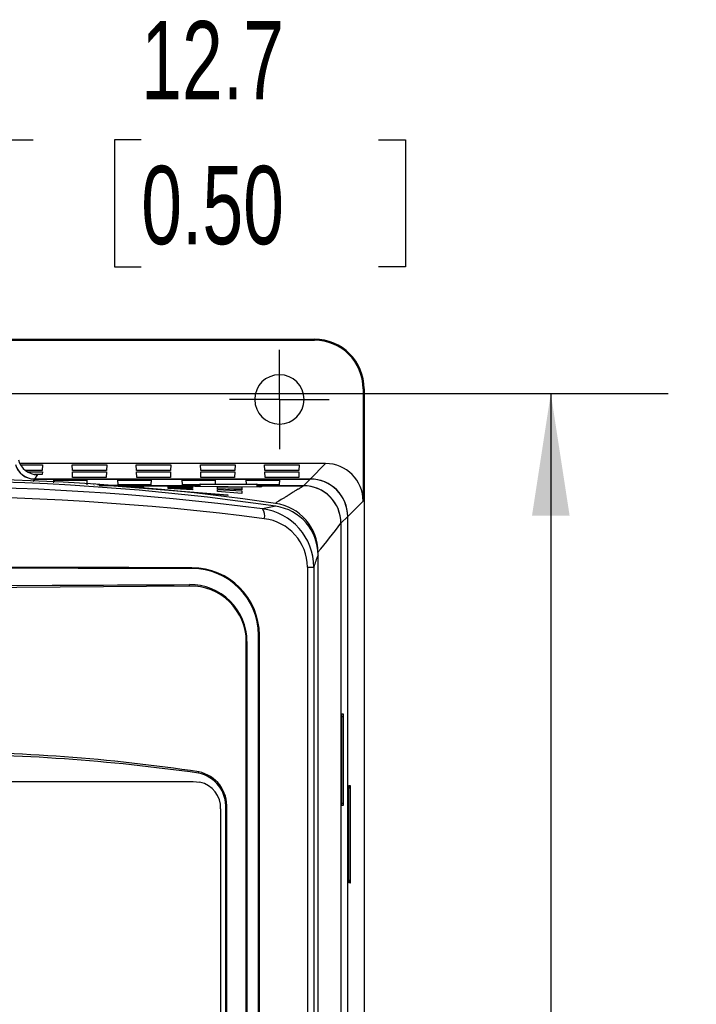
# Model space of a CAD drawing. Header units: millimetres. Extents: x 0 to 1048, y 0 to 810.
# Tile 13 of 45: x 172 to 240, y 293 to 393. Entities that reach past the tile are written whole.
import ezdxf

# ---------------------------------------------------------------- set-up
doc = ezdxf.new("R2010")
doc.units = ezdxf.units.MM
doc.header["$LTSCALE"] = 3.75
doc.linetypes.add('CENTERX2', pattern=[20.32, 12.7, -2.54, 2.54, -2.54])
doc.layers.add('CENTER', color=40, linetype='CENTERX2')
doc.layers.add('DIMENSIONS', color=140, linetype='Continuous', lineweight=25)
doc.styles.add('SLDTEXTSTYLE0', font='TXT', dxfattribs={"width": 0.7})
doc.dimstyles.new('SLDDIMSTYLE0', dxfattribs={"dimtxt": 8.092529, "dimasz": 12.3825, "dimexe": 0, "dimexo": 0.0625, "dimgap": 2.023132, "dimtad": 0, "dimtih": 1, "dimtoh": 1, "dimrnd": 1e-09, "dimzin": 12, "dimdsep": 46, "dimtxsty": 'SLDTEXTSTYLE0', "dimsah": 1, "dimcen": 0.09, "dimadec": 0, "dimazin": 3, "dimtfac": 1, "dimtofl": 0, "dimtmove": 0, "dimatfit": 3, "dimfxl": 0, "dimfrac": 2, "dimtolj": 1, "dimtzin": 12, "dimarcsym": 0})
doc.dimstyles.new('SLDDIMSTYLE1', dxfattribs={"dimtxt": 8.092529, "dimasz": 12.3825, "dimexe": 0, "dimexo": 0.0625, "dimgap": 2.023132, "dimtad": 0, "dimtih": 1, "dimtoh": 1, "dimrnd": 1e-09, "dimzin": 12, "dimdsep": 46, "dimtxsty": 'SLDTEXTSTYLE0', "dimsah": 1, "dimcen": 0.09, "dimadec": 0, "dimazin": 3, "dimtfac": 1, "dimtmove": 0, "dimatfit": 0, "dimfxl": 0, "dimfrac": 2, "dimtolj": 1, "dimtzin": 12, "dimarcsym": 0})

# ---------------------------------------------------------------- blocks, each defined once
blk = doc.blocks.new('_D_2')
at = {"layer": 'DIMENSIONS'}
for p, q in [((166.581, 355.125), (237.438, 355.125)), ((225.532, 355.125), (225.532, 282.512)), ((213.508, 267.838), (210.79, 267.838)), ((210.79, 267.838), (210.79, 254.977)), ((237.555, 267.838), (240.273, 267.838)), ((240.273, 267.838), (240.273, 254.977)), ((210.79, 254.977), (213.508, 254.977)), ((240.273, 254.977), (237.555, 254.977)), ((225.532, 180.552), (225.532, 253.165)), ((164.041, 180.552), (237.438, 180.552))]:
    blk.add_line(p, q, dxfattribs=at)
for points in [[(225.532, 355.125), (223.627, 342.742), (227.437, 342.742)], [(225.532, 180.552), (227.437, 192.934), (223.627, 192.934)]]:
    blk.add_solid(points, dxfattribs=at)
at = {"layer": 'DIMENSIONS', "char_height": 7.9375, "attachment_point": 1, "style": 'SLDTEXTSTYLE0'}
for s, insert in [('174.6', (210.142, 279.882)), ('6.87', (213.508, 265.209))]:
    blk.add_mtext(s, dxfattribs=dict(at, insert=insert))
blk = doc.blocks.new('_D_3')
at = {"layer": 'DIMENSIONS'}
for p, q in [((143.047, 365.959), (143.047, 392.721)), ((155.747, 365.959), (155.747, 392.721)), ((143.047, 380.815), (119.235, 380.815)), ((155.747, 380.815), (173.072, 380.815)), ((184.036, 380.815), (181.318, 380.815)), ((181.318, 380.815), (181.318, 367.953)), ((208.084, 380.815), (210.801, 380.815)), ((210.801, 380.815), (210.801, 367.953)), ((181.318, 367.953), (184.036, 367.953)), ((210.801, 367.953), (208.084, 367.953))]:
    blk.add_line(p, q, dxfattribs=at)
for points in [[(143.047, 380.815), (130.665, 382.72), (130.665, 378.91)], [(155.747, 380.815), (168.13, 378.91), (168.13, 382.72)]]:
    blk.add_solid(points, dxfattribs=at)
at = {"layer": 'DIMENSIONS', "char_height": 7.9375, "attachment_point": 1, "style": 'SLDTEXTSTYLE0'}
for s, insert in [('12.7', (184.036, 392.858)), ('0.50', (184.036, 378.185))]:
    blk.add_mtext(s, dxfattribs=dict(at, insert=insert))
blk = doc.blocks.new('SW_CENTERMARKSYMBOL_3')
at = {"layer": 'CENTER', "color": 0}
for p, q in [((0, 2.54), (0, 5.04)), ((0, 0), (0, 2.54)), ((-2.54, 0), (-5.04, 0)), ((0, 0), (-2.54, 0)), ((0, 0), (0, -2.54)), ((0, 0), (2.54, 0)), ((2.54, 0), (5.04, 0)), ((0, -2.54), (0, -5.04))]:
    blk.add_line(p, q, dxfattribs=at)

msp = doc.modelspace()

# ---------------------------------------------------------------- linework, layer by layer
for p, q in [((168.323, 360.622), (201.594, 360.622)), ((168.351, 360.517), (201.594, 360.517)), ((201.594, 360.622), (201.594, 360.517)), ((206.516, 355.595), (206.516, 344.218)), ((206.62, 355.595), (206.516, 355.595)), ((206.62, 355.595), (206.62, 180.087)), ((202.717, 348.017), (171.73, 348.017)), ((171.793, 347.899), (174.043, 347.899)), ((171.8, 347.886), (174.043, 347.886)), ((174.012, 347.31), (172.308, 347.31)), ((174.043, 347.899), (174.012, 347.31)), ((177.068, 347.31), (177.037, 347.899)), ((177.037, 347.899), (180.543, 347.899)), ((177.038, 347.886), (180.543, 347.886)), ((180.512, 347.31), (177.068, 347.31)), ((180.543, 347.899), (180.512, 347.31)), ((183.568, 347.31), (183.537, 347.899)), ((183.537, 347.899), (187.043, 347.899)), ((183.538, 347.886), (187.043, 347.886)), ((187.012, 347.31), (183.568, 347.31)), ((187.043, 347.899), (187.012, 347.31)), ((190.068, 347.31), (190.037, 347.899)), ((190.037, 347.899), (193.543, 347.899)), ((190.038, 347.886), (193.543, 347.886)), ((193.512, 347.31), (190.068, 347.31)), ((193.543, 347.899), (193.512, 347.31)), ((196.568, 347.31), (196.537, 347.899)), ((196.537, 347.899), (200.043, 347.899)), ((196.538, 347.886), (200.043, 347.886)), ((200.012, 347.31), (196.568, 347.31)), ((200.043, 347.899), (200.012, 347.31)), ((201.152, 346.452), (202.717, 348.017)), ((172.502, 347.178), (174.017, 347.178)), ((172.524, 347.165), (174.017, 347.165)), ((173.226, 346.448), (173.064, 346.206)), ((201.155, 346.448), (173.226, 346.448)), ((173.527, 346.896), (173.231, 346.452)), ((173.231, 346.452), (201.152, 346.452)), ((174.008, 346.918), (173.233, 346.918)), ((174.017, 347.178), (174.008, 346.918)), ((175.174, 346.354), (178.533, 346.354)), ((175.189, 346.066), (175.174, 346.354)), ((175.175, 346.341), (178.532, 346.341)), ((177.084, 346.591), (177.063, 347.178)), ((177.063, 347.178), (180.517, 347.178)), ((177.064, 347.165), (180.517, 347.165)), ((180.497, 346.591), (177.084, 346.591)), ((178.533, 346.354), (178.507, 345.864)), ((180.517, 347.178), (180.497, 346.591)), ((181.674, 346.354), (185.033, 346.354)), ((181.7, 345.864), (181.674, 346.354)), ((181.675, 346.341), (185.032, 346.341)), ((183.584, 346.591), (183.563, 347.178)), ((183.563, 347.178), (187.017, 347.178)), ((183.564, 347.165), (187.017, 347.165)), ((186.997, 346.591), (183.584, 346.591)), ((185.033, 346.354), (185.007, 345.864)), ((187.017, 347.178), (186.997, 346.591)), ((188.174, 346.354), (191.533, 346.354)), ((188.2, 345.864), (188.174, 346.354)), ((188.175, 346.341), (191.532, 346.341)), ((190.084, 346.591), (190.063, 347.178)), ((190.063, 347.178), (193.517, 347.178)), ((190.064, 347.165), (193.517, 347.165)), ((193.497, 346.591), (190.084, 346.591)), ((191.533, 346.354), (191.51, 345.915)), ((193.517, 347.178), (193.497, 346.591)), ((194.674, 346.354), (198.033, 346.354)), ((194.697, 345.915), (194.674, 346.354)), ((194.675, 346.341), (198.032, 346.341)), ((196.584, 346.591), (196.563, 347.178)), ((196.563, 347.178), (200.017, 347.178)), ((196.564, 347.165), (200.017, 347.165)), ((199.997, 346.591), (196.584, 346.591)), ((198.033, 346.354), (198.007, 345.864)), ((200.017, 347.178), (199.997, 346.591)), ((201.155, 346.448), (200.475, 345.768)), ((179.249, 345.832), (179.25, 345.854)), ((181.703, 345.783), (179.604, 345.853)), ((181.228, 345.764), (179.785, 345.764)), ((181.267, 345.754), (192.82, 344.831)), ((181.267, 345.751), (181.267, 345.754)), ((192.818, 344.786), (181.267, 345.751)), ((185.007, 345.864), (181.7, 345.864)), ((181.752, 345.767), (184.245, 345.743)), ((181.752, 345.765), (181.752, 345.767)), ((184.243, 345.702), (181.752, 345.765)), ((181.752, 345.762), (184.242, 345.682)), ((181.753, 345.748), (181.752, 345.762)), ((184.24, 345.627), (181.753, 345.748)), ((182.254, 345.764), (181.896, 345.776)), ((182.137, 345.768), (189.978, 345.768)), ((189.978, 345.764), (182.254, 345.764)), ((184.242, 345.682), (184.24, 345.627)), ((184.245, 345.743), (184.243, 345.702)), ((186.754, 345.715), (189.243, 345.684)), ((186.758, 345.63), (186.754, 345.715)), ((189.237, 345.551), (186.758, 345.63)), ((186.76, 345.591), (189.234, 345.492)), ((186.764, 345.49), (186.76, 345.591)), ((189.228, 345.34), (186.764, 345.49)), ((189.978, 345.864), (188.2, 345.864)), ((189.234, 345.492), (189.228, 345.34)), ((189.243, 345.684), (189.237, 345.551)), ((189.685, 345.703), (189.474, 345.726)), ((189.474, 345.726), (189.978, 345.722)), ((196.052, 345.635), (189.685, 345.703)), ((189.991, 345.915), (189.978, 345.915)), ((189.978, 345.915), (189.978, 345.7)), ((189.994, 345.7), (189.991, 345.915)), ((189.991, 345.915), (195.756, 345.915)), ((191.757, 345.649), (194.239, 345.612)), ((191.765, 345.463), (191.757, 345.649)), ((194.229, 345.369), (191.765, 345.463)), ((191.769, 345.379), (194.224, 345.26)), ((191.778, 345.169), (191.769, 345.379)), ((194.231, 345.424), (192.797, 345.424)), ((194.224, 345.26), (194.212, 344.992)), ((194.239, 345.612), (194.229, 345.369)), ((195.756, 345.915), (195.752, 345.638)), ((195.768, 345.915), (195.756, 345.915)), ((195.768, 345.638), (195.768, 345.915)), ((198.007, 345.864), (195.768, 345.864)), ((195.768, 345.768), (200.475, 345.768)), ((200.471, 345.764), (195.768, 345.764)), ((195.768, 345.682), (196.262, 345.679)), ((196.262, 345.679), (196.052, 345.635)), ((194.212, 344.992), (191.778, 345.169)), ((192.82, 344.831), (192.818, 344.786)), ((204.951, 342.653), (206.516, 344.218)), ((204.953, 342.65), (204.273, 341.97)), ((204.953, 193.027), (204.953, 342.65)), ((204.269, 341.966), (204.269, 193.703)), ((204.273, 341.97), (204.273, 193.707)), ((201.939, 339.028), (201.939, 338.799)), ((201.949, 197.32), (201.949, 338.74)), ((200.877, 337.519), (200.877, 198.733)), ((201.528, 337.519), (201.528, 198.733)), ((195.919, 229.631), (195.919, 330.631)), ((196.005, 330.631), (195.919, 330.631)), ((196.005, 229.631), (196.005, 330.631)), ((194.681, 229.841), (194.681, 329.987)), ((194.681, 329.987), (194.746, 329.987)), ((194.746, 329.987), (194.746, 229.841)), ((204.376, 322.637), (204.493, 322.642)), ((204.376, 313.367), (204.376, 322.637)), ((204.376, 322.38), (204.539, 322.374)), ((204.48, 322.641), (204.48, 322.376)), ((204.493, 322.642), (204.493, 322.376)), ((204.539, 313.614), (204.539, 322.374)), ((135.899, 315.791), (189.31, 315.791)), ((189.31, 315.791), (189.982, 315.722)), ((205.078, 315.383), (205.189, 315.391)), ((205.078, 305.514), (205.078, 315.383)), ((205.177, 315.39), (205.177, 315.101)), ((205.189, 315.391), (205.189, 315.1)), ((205.243, 315.098), (205.078, 315.106)), ((205.243, 305.799), (205.243, 315.098)), ((204.376, 313.608), (204.539, 313.614)), ((204.493, 313.363), (204.376, 313.367)), ((204.48, 313.612), (204.48, 313.363)), ((204.493, 313.612), (204.493, 313.363)), ((192.081, 313.019), (192.081, 237.997)), ((192.593, 237.785), (192.593, 313.038)), ((192.593, 313.038), (192.704, 313.038)), ((192.704, 237.739), (192.704, 313.038)), ((205.078, 305.79), (205.243, 305.799)), ((205.189, 305.506), (205.078, 305.514)), ((205.177, 305.795), (205.177, 305.507)), ((205.189, 305.796), (205.189, 305.506))]:
    msp.add_line(p, q)
at = {"flags": 128}
for points in [[(200.471, 345.764), (200.357, 345.67), (200.234, 345.59), (200.12, 345.523), (200.025, 345.471), (199.954, 345.431), (199.936, 345.422), (199.921, 345.413), (199.909, 345.406), (199.898, 345.401), (199.89, 345.396), (199.885, 345.393), (199.878, 345.389), (199.756, 345.318), (199.691, 345.279), (199.63, 345.241), (199.571, 345.204), (199.509, 345.165), (199.429, 345.115), (199.338, 345.057), (199.222, 344.985), (199.11, 344.914), (199.008, 344.85), (198.943, 344.808), (198.877, 344.767), (198.812, 344.726), (198.747, 344.686), (198.722, 344.67), (198.683, 344.645), (198.632, 344.612), (198.583, 344.58), (198.534, 344.549), (198.472, 344.509), (198.402, 344.465), (198.348, 344.432), (198.291, 344.397), (198.229, 344.36), (197.961, 344.211), (197.784, 344.102), (197.637, 343.978)], [(189.169, 337.376), (182.374, 337.39), (177.634, 337.396), (172.865, 337.4), (170.473, 337.402), (169.875, 337.402)], [(189.172, 337.462), (182.783, 337.474), (176.344, 337.483), (169.876, 337.489)], [(200.877, 337.519), (201.136, 337.519), (201.342, 337.519), (201.477, 337.519), (201.528, 337.519)], [(188.928, 335.602), (180.223, 335.508), (171.429, 335.451), (162.605, 335.432), (153.781, 335.451), (144.986, 335.508), (136.281, 335.602)], [(136.291, 335.739), (136.874, 335.737), (139.213, 335.726), (141.564, 335.715), (143.925, 335.703), (148.673, 335.682), (151.057, 335.673), (155.841, 335.66), (158.238, 335.656), (160.637, 335.654), (165.438, 335.655), (167.837, 335.659), (170.233, 335.664), (175.014, 335.679), (175.864, 335.683), (176.797, 335.687), (177.822, 335.691), (178.955, 335.697), (180.214, 335.703), (181.627, 335.71), (183.235, 335.719), (185.109, 335.73), (187.38, 335.742), (188.917, 335.75)]]:
    msp.add_lwpolyline(points, dxfattribs=at)
for centre, radius, start, end in [((201.594, 355.595), 5.026, 0, 90), ((201.594, 355.595), 4.921, 0, 90), ((198.035, 354.517), 2.5, 0, 180), ((198.035, 354.517), 2.5, 180, 0), ((173.226, 348.448), 1.999, 195.00584, 270.00156), ((161.809, 96.275), 250, 81.75404, 98.78227), ((163.563, 111.086), 235.372, 81.67626, 94.62968), ((201.155, 342.65), 3.798, 359.99514, 90.00486), ((161.754, 80.003), 265.671, 82.52406, 98.24154), ((200.471, 341.966), 3.798, 359.99764, 90.00951), ((161.747, 75.101), 269.574, 82.59499, 98.11995), ((202.003, 318.958), 25.11, 99.94773, 103.07894), ((195.471, 342.761), 1.073, 341.81195, 37.64394), ((195.563, 337.499), 5.966, 0.19093, 82.70262), ((196.94, 339.028), 4.999, 359.99793, 81.99367), ((196.948, 338.741), 5.001, 359.99469, 81.75933), ((195.909, 337.493), 4.968, 0.30615, 83.28129), ((146.09, 385.707), 72.788, 320.11125, 323.06347), ((210.369, 335.155), 9.151, 156.93333, 165.02816), ((187.974, 337.464), 1.198, 355.78026, 359.91544), ((189.165, 330.623), 6.753, 0.07332, 89.97017), ((189.165, 330.623), 6.839, 0.07016, 89.94469), ((188.981, 329.985), 5.766, 0.01723, 90.63577), ((187.827, 335.592), 1.101, 0.52176, 8.2506), ((189.048, 329.971), 5.633, 0.16183, 91.21687), ((162.706, 134.614), 184.179, 81.52301, 90.03157), ((162.527, 124.437), 194.134, 81.9157, 89.97708), ((188.754, 316.934), 1.113, 344.81482, 352.10438), ((189.174, 313.278), 3.427, 355.99466, 78.9921), ((189.137, 313.279), 3.575, 356.14265, 78.38651), ((189.435, 313.13), 2.649, 357.60248, 78.08767)]:
    msp.add_arc(centre, radius, start, end)
for centre, major_axis, ratio, start_param, end_param in [((173.527, 348.895), (2, 0), 0.999505, 3.402622, 4.712389), ((173.232, 348.453), (1.11, 1.665), 0.999505, 2.419541, 3.729308), ((202.714, 344.215), (-2.689, -2.689), 0.999315, 2.356537, 3.926648), ((201.15, 342.651), (-2.689, -2.689), 0.999315, 2.356537, 3.926648), ((200.472, 341.967), (2.689, 2.689), 0.999324, 5.498125, 7.068246)]:
    msp.add_ellipse(centre, major_axis=major_axis, ratio=ratio, start_param=start_param, end_param=end_param)

# ---------------------------------------------------------------- block references
at = {"layer": 'CENTER'}
msp.add_blockref('SW_CENTERMARKSYMBOL_3', (198.035, 354.517), dxfattribs=at)

# ---------------------------------------------------------------- dimensions: what is measured, and where the dimension line sits
at = {"layer": 'DIMENSIONS'}
dim = msp.add_linear_dim(base=(155.747, 380.815), p1=(143.047, 361.196), p2=(155.747, 361.196), dimstyle='SLDDIMSTYLE1', dxfattribs=at)
dim.commit()
dim.dimension.update_dxf_attribs({"geometry": '_D_3', "text_midpoint": (196.06, 380.815), "dimtype": 160})
dim = msp.add_linear_dim(base=(225.532, 180.552), p1=(161.819, 355.125), p2=(159.279, 180.552), angle=90, dimstyle='SLDDIMSTYLE0', dxfattribs=at)
dim.commit()
dim.dimension.update_dxf_attribs({"geometry": '_D_2', "text_midpoint": (225.532, 267.838), "dimtype": 160})

doc.saveas('drawing.dxf')
